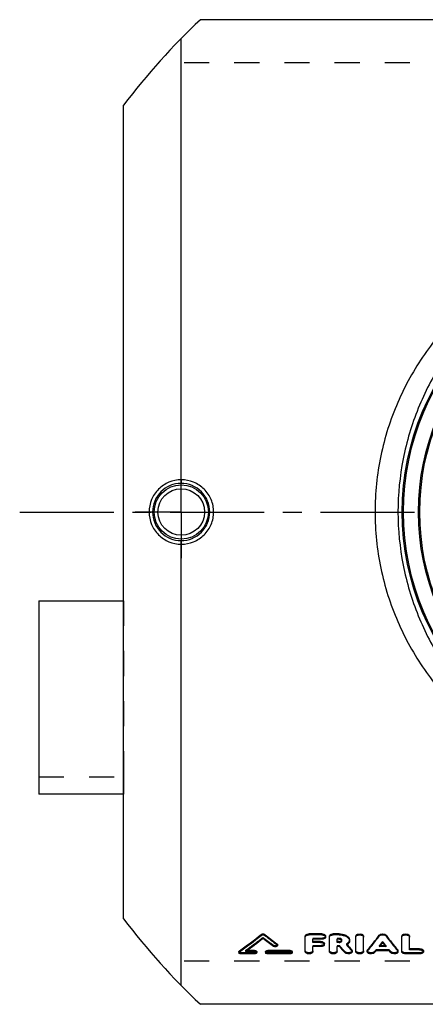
# Model space of a CAD drawing. Header units: millimetres. Extents: x 0 to 1000, y 0 to 1000.
# Tile 1 of 2: x 344 to 450, y 372 to 628. Entities that reach past the tile are written whole.
import ezdxf

# ---------------------------------------------------------------- set-up
doc = ezdxf.new("R2010")
doc.units = ezdxf.units.MM
doc.header["$LTSCALE"] = 65.185185
doc.linetypes.add('CENTER', pattern=[0.6, 0.375, -0.075, 0.075, -0.075])
doc.linetypes.add('HIDDEN', pattern=[0.2, 0.1, -0.1])
for name, color, linetype in [('ACHSEN_S', 7, 'CONTINUOUS'), ('FASEN', 7, 'CONTINUOUS'), ('KOERPER', 7, 'CONTINUOUS'), ('KONST.EL_MIT_GEO', 7, 'CONTINUOUS'), ('KONSTR_EL', 7, 'CONTINUOUS')]:
    doc.layers.add(name, color=color, linetype=linetype)

msp = doc.modelspace()

# ---------------------------------------------------------------- linework, layer by layer
at = {"layer": 'ACHSEN_S', "color": 2, "linetype": 'CENTER'}
msp.add_line((344.5, 500), (655.5, 500), dxfattribs=at)
at = {"layer": 'FASEN', "color": 7, "linetype": 'Continuous'}
msp.add_circle((511, 500), 62.5, dxfattribs=at)
at = {"layer": 'KOERPER', "color": 2, "linetype": 'CENTER'}
for q in [(386.5, 512), (374.5, 500), (386.5, 488), (398.5, 500)]:
    msp.add_line((386.5, 500), q, dxfattribs=at)
at = {"layer": 'KOERPER', "color": 8, "linetype": 'HIDDEN'}
for p, q in [((349.5, 431.18), (371.5, 431.18)), ((371.5, 431.18), (371.5, 426.76))]:
    msp.add_line(p, q, dxfattribs=at)
at = {"layer": 'KOERPER', "color": 7, "linetype": 'Continuous'}
msp.add_line((371.5, 426.76), (349.5, 426.76), dxfattribs=at)
at = {"layer": 'KONST.EL_MIT_GEO', "color": 7, "linetype": 'Continuous'}
for p, q in [((386.5, 508.37), (386.5, 622.98)), ((386.5, 377.02), (386.5, 491.63)), ((349.5, 476.96), (349.5, 426.76)), ((349.5, 476.96), (371.5, 476.96)), ((407.27, 390.28), (407.27, 390.03)), ((408.25, 390.28), (408.25, 390.03)), ((418.75, 385.79), (418.75, 389.84)), ((423.04, 390.42), (419.74, 390.42)), ((419.74, 390.42), (419.74, 390.18)), ((423.04, 390.18), (419.74, 390.18)), ((423.04, 389.03), (420.73, 389.03)), ((420.73, 388.23), (420.73, 389.03)), ((423.04, 390.42), (423.04, 390.18)), ((424.03, 389.6), (424.03, 389.84)), ((425.02, 385.79), (425.02, 389.84)), ((427.55, 390.42), (426.01, 390.42)), ((426.01, 390.42), (426.01, 390.18)), ((427.55, 390.18), (426.01, 390.18)), ((427.55, 389.03), (427, 389.03)), ((427, 388.23), (427, 389.03)), ((427.55, 390.42), (427.55, 390.18)), ((430.23, 388.63), (430.23, 388.87)), ((431.89, 385.79), (431.89, 389.84)), ((433.87, 385.79), (433.87, 389.84)), ((437.95, 390.08), (437.95, 389.83)), ((439.76, 390.08), (439.76, 389.83)), ((443.83, 385.79), (443.83, 389.84)), ((445.82, 386.32), (445.82, 389.84)), ((405.54, 386.13), (403.57, 386.13)), ((405.54, 386.13), (405.54, 385.88)), ((414.79, 386.13), (409.01, 386.13)), ((409.01, 386.13), (409.01, 385.88)), ((411.39, 387.86), (411.39, 387.61)), ((411.5, 387.41), (411.5, 387.66)), ((414.79, 386.13), (414.79, 385.88)), ((422.71, 388.48), (420.73, 388.48)), ((422.71, 388.23), (420.73, 388.23)), ((422.71, 387.12), (420.73, 387.12)), ((420.73, 385.79), (420.73, 387.12)), ((422.71, 388.48), (422.71, 388.23)), ((423.7, 387.67), (423.7, 387.92)), ((427.55, 388.48), (427, 388.48)), ((427.55, 388.23), (427, 388.23)), ((427.68, 387.12), (427, 387.12)), ((427, 385.79), (427, 387.12)), ((427.55, 388.48), (427.55, 388.23)), ((429.63, 387.65), (429.62, 387.66)), ((430.81, 386.27), (430.81, 386.01)), ((434.95, 386.26), (434.95, 386)), ((439.7, 387.12), (438.01, 387.12)), ((439.5, 387.37), (438.21, 387.37)), ((442.76, 386.26), (442.76, 386)), ((448.46, 386.58), (445.82, 386.58)), ((448.46, 386.32), (445.82, 386.32)), ((448.46, 386.58), (448.46, 386.32)), ((401.5, 385.82), (401.5, 385.57)), ((401.61, 386), (401.61, 385.75)), ((405.54, 385.26), (402.08, 385.26)), ((403.23, 385.88), (403.35, 385.96)), ((405.54, 385.88), (403.23, 385.88)), ((406.12, 385.57), (406.12, 385.82)), ((408.43, 385.82), (408.43, 385.57)), ((414.79, 385.88), (409.01, 385.88)), ((414.79, 385.26), (409.01, 385.26)), ((415.37, 385.57), (415.37, 385.82)), ((430.9, 385.79), (430.9, 386.04)), ((434.86, 386.04), (434.86, 385.79)), ((440.57, 386.04), (437.14, 386.04)), ((442.84, 385.79), (442.84, 386.04)), ((448.46, 385.26), (444.83, 385.26)), ((449.45, 385.79), (449.45, 386.04))]:
    msp.add_line(p, q, dxfattribs=at)
at = {"layer": 'KONST.EL_MIT_GEO', "color": 8, "linetype": 'HIDDEN'}
for p, q in [((371.5, 476.96), (371.5, 431.18)), ((407.76, 389.53), (407.76, 389.29)), ((423.04, 389.27), (420.73, 389.27)), ((420.73, 389.27), (420.73, 389.03)), ((423.04, 389.27), (423.04, 389.03)), ((427.55, 389.27), (427, 389.27)), ((427, 389.27), (427, 389.03)), ((427.55, 389.27), (427.55, 389.03)), ((428.25, 388.63), (428.25, 388.87)), ((403.57, 386.13), (403.23, 386.13)), ((403.23, 386.13), (403.23, 385.88)), ((410.46, 387.47), (410.46, 387.22)), ((422.71, 387.37), (420.73, 387.37)), ((420.73, 387.37), (420.73, 387.12)), ((422.71, 387.37), (422.71, 387.12)), ((427.68, 387.37), (427, 387.37)), ((427, 387.37), (427, 387.12)), ((427.68, 387.37), (427.68, 387.12)), ((429.48, 387.83), (429.48, 387.58)), ((429.6, 387.68), (429.48, 387.83)), ((429.62, 387.66), (429.6, 387.68)), ((440.57, 386.29), (437.14, 386.29)), ((437.14, 386.29), (437.14, 386.04)), ((438.21, 387.37), (438.01, 387.37)), ((438.01, 387.37), (438.01, 387.12)), ((438.85, 388.44), (438.85, 388.19)), ((439.7, 387.37), (439.5, 387.37)), ((439.7, 387.37), (439.7, 387.12)), ((440.57, 386.29), (440.57, 386.04)), ((405.54, 385.51), (402.08, 385.51)), ((402.08, 385.51), (402.08, 385.26)), ((405.54, 385.51), (405.54, 385.26)), ((414.79, 385.51), (409.01, 385.51)), ((409.01, 385.51), (409.01, 385.26)), ((414.79, 385.51), (414.79, 385.26)), ((429.01, 385.82), (429.01, 385.56)), ((436.76, 385.83), (436.76, 385.57)), ((440.95, 385.83), (440.95, 385.57)), ((448.46, 385.51), (444.83, 385.51)), ((444.83, 385.51), (444.83, 385.26)), ((448.46, 385.51), (448.46, 385.26))]:
    msp.add_line(p, q, dxfattribs=at)
at = {"layer": 'KONST.EL_MIT_GEO', "color": 7, "linetype": 'Continuous'}
for centre, radius in [((511, 500), 67.05), ((511, 500), 66.72), ((511, 500), 62.83), ((386.5, 500), 7.05), ((386.5, 500), 6.05)]:
    msp.add_circle(centre, radius, dxfattribs=at)
at = {"layer": 'KONST.EL_MIT_GEO', "color": 8, "linetype": 'HIDDEN'}
msp.add_circle((511, 500), 62.5, dxfattribs=at)
at = {"layer": 'KONST.EL_MIT_GEO', "color": 7, "linetype": 'Continuous'}
for centre, radius, start, end in [((386.47, 500.01), 7.43, 90.0548, 180.057), ((386.49, 500.01), 7.43, 359.9432, 90.2409), ((386.47, 499.99), 7.43, 179.943, 269.9452), ((386.49, 499.99), 7.43, 269.7591, 0.0568), ((301.74, 524.09), 170.42, 305.8778, 308.2606), ((301.57, 523.76), 170.45, 305.9383, 308.3225), ((303.36, 523.28), 169.86, 306.0612, 307.9243), ((513.77, 525.4), 172.53, 232.0857, 233.2159), ((516.15, 527.19), 174.33, 231.7574, 233.0619), ((516.33, 526.87), 174.37, 231.6955, 233.0007), ((335.05, 467.82), 128.97, 320.7679, 322.9257), ((334.77, 467.62), 129.21, 320.8302, 322.9869), ((542.66, 467.82), 128.97, 217.0743, 219.2321), ((542.93, 467.62), 129.21, 217.0131, 219.1698), ((522.88, 467.42), 124.55, 220.1461, 221.0893), ((428.02, 388.63), 0.23, 0.0465, 8.2976), ((428.33, 389.56), 2.29, 299.9851, 303.1341), ((526.62, 468.75), 126.6, 219.8832, 220.8111), ((428.44, 389.4), 2.1, 303.1312, 306.448), ((526.13, 468.76), 126.07, 220.0482, 220.8745), ((338.09, 466.66), 127.72, 321.4777, 321.6129), ((336.13, 468.21), 130.21, 321.614, 322.0809), ((541.57, 468.21), 130.21, 217.9191, 218.386), ((539.62, 466.66), 127.72, 218.3871, 218.5223), ((343.32, 462.45), 120.99, 320.5555, 320.8389), ((534.38, 462.45), 120.99, 219.1611, 219.4445)]:
    msp.add_arc(centre, radius, start, end, dxfattribs=at)
at = {"layer": 'KONST.EL_MIT_GEO', "color": 8, "linetype": 'HIDDEN'}
for centre, radius, start, end in [((303.63, 523.46), 169.64, 305.9492, 307.8635), ((513.6, 525.73), 172.49, 232.1473, 233.2769), ((428.02, 388.87), 0.23, 351.3459, 359.9901), ((522.64, 467.65), 124.35, 220.2088, 221.1523), ((343.57, 462.66), 120.78, 320.4931, 320.7766), ((337.17, 467.82), 129, 321.4166, 322.0209), ((540.53, 467.82), 129, 217.9791, 218.5834), ((534.13, 462.66), 120.78, 219.2234, 219.5069)]:
    msp.add_arc(centre, radius, start, end, dxfattribs=at)
at = {"layer": 'KONST.EL_MIT_GEO', "color": 7, "linetype": 'Continuous'}
for points, knots in [([(585.13, 500), (585.13, 502.45), (584.88, 507.35), (583.75, 514.61), (581.89, 521.67), (578.51, 530.69), (572.68, 541.17), (564.96, 550.26), (557.88, 556.52), (550.2, 562.09), (539.57, 567.69), (525.63, 571.89), (511, 573.33), (496.37, 571.89), (482.43, 567.69), (471.8, 562.09), (464.12, 556.52), (457.04, 550.26), (449.32, 541.17), (443.49, 530.69), (440.11, 521.67), (438.25, 514.61), (437.12, 507.35), (436.87, 502.45), (436.87, 500)], [0, 0, 0, 0, 0.031906, 0.063721, 0.095369, 0.126801, 0.188904, 0.250332, 0.280995, 0.311715, 0.373572, 0.436392, 0.5, 0.563608, 0.626428, 0.688285, 0.719005, 0.749668, 0.811096, 0.873199, 0.904631, 0.936279, 0.968094, 1, 1, 1, 1]), ([(579.16, 500), (579.16, 504.62), (578.48, 511.56), (576.28, 520.5), (573.27, 529.06), (568.06, 539.05), (561.11, 547.82), (554.67, 553.91), (547.66, 559.36), (537.83, 564.91), (524.8, 569.14), (511, 570.6), (497.2, 569.14), (484.17, 564.91), (474.34, 559.36), (467.33, 553.91), (460.89, 547.82), (453.94, 539.05), (448.73, 529.06), (445.72, 520.5), (443.52, 511.56), (442.84, 504.62), (442.84, 500)], [0, 0, 0, 0, 0.063939, 0.0957, 0.127206, 0.189327, 0.250589, 0.281121, 0.311701, 0.373333, 0.436151, 0.5, 0.563849, 0.626667, 0.688299, 0.718879, 0.749411, 0.810673, 0.872794, 0.9043, 0.936061, 1, 1, 1, 1]), ([(386.5, 508.37), (385.41, 508.37), (383.22, 507.92), (380.44, 506.07), (378.57, 503.29), (378.13, 501.09), (378.13, 500)], [0, 0, 0, 0, 0.249596, 0.499602, 0.749784, 1, 1, 1, 1]), ([(386.5, 508.37), (386.5, 508.26), (386.5, 508.09), (386.49, 507.87), (386.49, 507.73), (386.48, 507.62), (386.48, 507.53), (386.47, 507.47), (386.47, 507.44), (386.46, 507.44)], [0, 0, 0, 0, 0.374434, 0.542789, 0.691081, 0.81439, 0.908717, 0.971107, 1, 1, 1, 1]), ([(394.92, 500), (394.92, 501.09), (394.48, 503.3), (392.6, 506.08), (389.8, 507.94), (387.59, 508.37), (386.5, 508.37)], [0, 0, 0, 0, 0.250011, 0.499964, 0.749938, 1, 1, 1, 1]), ([(378.13, 500), (378.13, 498.91), (378.57, 496.71), (380.44, 493.93), (383.22, 492.08), (385.41, 491.63), (386.5, 491.63)], [0, 0, 0, 0, 0.250215, 0.500398, 0.750403, 1, 1, 1, 1]), ([(386.5, 491.63), (387.59, 491.63), (389.8, 492.06), (392.6, 493.92), (394.48, 496.7), (394.92, 498.91), (394.92, 500)], [0, 0, 0, 0, 0.250062, 0.500036, 0.749989, 1, 1, 1, 1]), ([(436.87, 500), (436.87, 497.55), (437.12, 492.65), (438.25, 485.39), (440.11, 478.33), (443.49, 469.31), (449.32, 458.83), (457.04, 449.74), (464.12, 443.48), (471.8, 437.91), (482.43, 432.31), (496.37, 428.11), (511, 426.67), (525.63, 428.11), (539.57, 432.31), (550.2, 437.91), (557.88, 443.48), (564.96, 449.74), (572.68, 458.83), (578.51, 469.31), (581.89, 478.33), (583.75, 485.39), (584.88, 492.65), (585.13, 497.55), (585.13, 500)], [0, 0, 0, 0, 0.031906, 0.063721, 0.095369, 0.126801, 0.188904, 0.250332, 0.280995, 0.311715, 0.373572, 0.436392, 0.5, 0.563608, 0.626428, 0.688285, 0.719005, 0.749668, 0.811096, 0.873199, 0.904631, 0.936279, 0.968094, 1, 1, 1, 1]), ([(442.84, 500), (442.84, 495.38), (443.52, 488.44), (445.72, 479.5), (448.73, 470.94), (453.94, 460.95), (460.89, 452.18), (467.33, 446.09), (474.34, 440.64), (484.17, 435.09), (497.2, 430.86), (511, 429.4), (524.8, 430.86), (537.83, 435.09), (547.66, 440.64), (554.67, 446.09), (561.11, 452.18), (568.06, 460.95), (573.27, 470.94), (576.28, 479.5), (578.48, 488.44), (579.16, 495.38), (579.16, 500)], [0, 0, 0, 0, 0.063939, 0.0957, 0.127206, 0.189327, 0.250589, 0.281121, 0.311701, 0.373333, 0.436151, 0.5, 0.563849, 0.626667, 0.688299, 0.718879, 0.749411, 0.810673, 0.872794, 0.9043, 0.936061, 1, 1, 1, 1]), ([(386.5, 491.63), (386.5, 491.74), (386.5, 491.91), (386.49, 492.13), (386.49, 492.27), (386.48, 492.38), (386.48, 492.47), (386.47, 492.53), (386.47, 492.56), (386.46, 492.56)], [0, 0, 0, 0, 0.374434, 0.54279, 0.691082, 0.81439, 0.908718, 0.971107, 1, 1, 1, 1]), ([(407.27, 390.28), (407.33, 390.33), (407.49, 390.4), (407.76, 390.43), (408.02, 390.4), (408.18, 390.33), (408.25, 390.28)], [0, 0, 0, 0, 0.231698, 0.499542, 0.765429, 1, 1, 1, 1]), ([(407.27, 390.03), (407.33, 390.08), (407.49, 390.15), (407.76, 390.19), (408.02, 390.15), (408.18, 390.08), (408.25, 390.03)], [0, 0, 0, 0, 0.232208, 0.500012, 0.767813, 1, 1, 1, 1]), ([(418.75, 389.84), (418.75, 389.92), (418.81, 390.09), (419.05, 390.28), (419.37, 390.39), (419.61, 390.42), (419.74, 390.42)], [0, 0, 0, 0, 0.187354, 0.416565, 0.692708, 1, 1, 1, 1]), ([(418.75, 389.6), (418.75, 389.68), (418.81, 389.85), (419.05, 390.03), (419.36, 390.15), (419.61, 390.18), (419.74, 390.18)], [0, 0, 0, 0, 0.186827, 0.415607, 0.692873, 1, 1, 1, 1]), ([(423.04, 390.42), (423.17, 390.42), (423.41, 390.39), (423.73, 390.27), (423.96, 390.09), (424.03, 389.92), (424.03, 389.84)], [0, 0, 0, 0, 0.310686, 0.583628, 0.814821, 1, 1, 1, 1]), ([(423.04, 390.18), (423.17, 390.18), (423.41, 390.15), (423.73, 390.03), (423.96, 389.85), (424.03, 389.68), (424.03, 389.6)], [0, 0, 0, 0, 0.307095, 0.584343, 0.813134, 1, 1, 1, 1]), ([(424.03, 389.6), (424.03, 389.52), (423.96, 389.35), (423.73, 389.17), (423.41, 389.05), (423.17, 389.03), (423.04, 389.03)], [0, 0, 0, 0, 0.186611, 0.4148, 0.69216, 1, 1, 1, 1]), ([(425.02, 389.84), (425.02, 389.92), (425.09, 390.09), (425.32, 390.28), (425.64, 390.39), (425.88, 390.42), (426.01, 390.42)], [0, 0, 0, 0, 0.187354, 0.416565, 0.692708, 1, 1, 1, 1]), ([(425.02, 389.6), (425.02, 389.68), (425.09, 389.85), (425.32, 390.03), (425.64, 390.15), (425.88, 390.18), (426.01, 390.18)], [0, 0, 0, 0, 0.186827, 0.415607, 0.692873, 1, 1, 1, 1]), ([(427.55, 390.42), (427.89, 390.42), (428.55, 390.35), (429.31, 390.07), (429.78, 389.75), (430.03, 389.48), (430.19, 389.19), (430.23, 388.97), (430.23, 388.87)], [0, 0, 0, 0, 0.307098, 0.583047, 0.705124, 0.812726, 0.909365, 1, 1, 1, 1]), ([(427.55, 390.18), (427.89, 390.18), (428.55, 390.1), (429.31, 389.83), (429.78, 389.5), (430.03, 389.23), (430.19, 388.94), (430.23, 388.73), (430.23, 388.63)], [0, 0, 0, 0, 0.307037, 0.584166, 0.70524, 0.813332, 0.910146, 1, 1, 1, 1]), ([(428.05, 388.91), (428.01, 388.93), (427.86, 389), (427.68, 389.03), (427.55, 389.03)], [0, 0, 0, 0, 0.228567, 1, 1, 1, 1]), ([(428.25, 388.66), (428.24, 388.68), (428.21, 388.79), (428.12, 388.87), (428.05, 388.91)], [0, 0, 0, 0, 0.219629, 1, 1, 1, 1]), ([(428.05, 388.59), (428.07, 388.6), (428.13, 388.64), (428.19, 388.7), (428.22, 388.75)], [0, 0, 0, 0, 0.272735, 1, 1, 1, 1]), ([(431.89, 389.84), (431.89, 389.92), (431.96, 390.09), (432.19, 390.28), (432.51, 390.39), (432.88, 390.43), (433.25, 390.39), (433.57, 390.28), (433.8, 390.09), (433.87, 389.92), (433.87, 389.84)], [0, 0, 0, 0, 0.094816, 0.207654, 0.347736, 0.499724, 0.653253, 0.792172, 0.905518, 1, 1, 1, 1]), ([(431.89, 389.6), (431.89, 389.68), (431.96, 389.85), (432.19, 390.03), (432.51, 390.15), (432.88, 390.19), (433.25, 390.15), (433.57, 390.03), (433.8, 389.85), (433.87, 389.68), (433.87, 389.6)], [0, 0, 0, 0, 0.093411, 0.207786, 0.346431, 0.499988, 0.653562, 0.792217, 0.906586, 1, 1, 1, 1]), ([(437.95, 390.08), (438.04, 390.19), (438.34, 390.37), (438.85, 390.45), (439.37, 390.37), (439.67, 390.19), (439.76, 390.08)], [0, 0, 0, 0, 0.224679, 0.50077, 0.775246, 1, 1, 1, 1]), ([(437.95, 389.83), (438.04, 389.95), (438.34, 390.13), (438.85, 390.2), (439.37, 390.13), (439.67, 389.95), (439.76, 389.83)], [0, 0, 0, 0, 0.223094, 0.499988, 0.776896, 1, 1, 1, 1]), ([(443.83, 389.84), (443.83, 389.92), (443.9, 390.09), (444.14, 390.28), (444.46, 390.39), (444.83, 390.43), (445.2, 390.39), (445.51, 390.28), (445.75, 390.09), (445.82, 389.92), (445.82, 389.84)], [0, 0, 0, 0, 0.094816, 0.207654, 0.347736, 0.499724, 0.653253, 0.792172, 0.905518, 1, 1, 1, 1]), ([(443.83, 389.6), (443.83, 389.68), (443.9, 389.85), (444.13, 390.03), (444.45, 390.15), (444.83, 390.19), (445.2, 390.15), (445.52, 390.03), (445.75, 389.85), (445.82, 389.68), (445.82, 389.6)], [0, 0, 0, 0, 0.093411, 0.207786, 0.346431, 0.499988, 0.653562, 0.792217, 0.906586, 1, 1, 1, 1]), ([(405.54, 386.13), (405.62, 386.13), (405.83, 386.11), (406.12, 385.97), (406.12, 385.82)], [0, 0, 0, 0, 0.32937, 1, 1, 1, 1]), ([(408.43, 385.82), (408.43, 385.86), (408.47, 385.94), (408.57, 386.03), (408.75, 386.11), (408.9, 386.13), (409.01, 386.13)], [0, 0, 0, 0, 0.177573, 0.345023, 0.537536, 1, 1, 1, 1]), ([(411.5, 387.41), (411.5, 387.38), (411.48, 387.31), (411.37, 387.2), (411.18, 387.11), (410.93, 387.08), (410.68, 387.11), (410.52, 387.18), (410.46, 387.22)], [0, 0, 0, 0, 0.085242, 0.185415, 0.37292, 0.591973, 0.811418, 1, 1, 1, 1]), ([(411.39, 387.86), (411.41, 387.84), (411.47, 387.79), (411.5, 387.72), (411.5, 387.66)], [0, 0, 0, 0, 0.295567, 1, 1, 1, 1]), ([(411.39, 387.61), (411.42, 387.58), (411.48, 387.53), (411.5, 387.45), (411.5, 387.41)], [0, 0, 0, 0, 0.541837, 1, 1, 1, 1]), ([(414.79, 386.13), (414.86, 386.13), (415.08, 386.11), (415.37, 385.97), (415.37, 385.82)], [0, 0, 0, 0, 0.32937, 1, 1, 1, 1]), ([(422.71, 388.48), (422.84, 388.48), (423.08, 388.45), (423.4, 388.34), (423.63, 388.16), (423.7, 387.99), (423.7, 387.92)], [0, 0, 0, 0, 0.314086, 0.588757, 0.81889, 1, 1, 1, 1]), ([(422.71, 388.23), (422.83, 388.23), (423.08, 388.2), (423.4, 388.09), (423.63, 387.91), (423.7, 387.75), (423.7, 387.67)], [0, 0, 0, 0, 0.310262, 0.589282, 0.81712, 1, 1, 1, 1]), ([(423.7, 387.67), (423.7, 387.6), (423.63, 387.43), (423.4, 387.26), (423.08, 387.15), (422.83, 387.12), (422.71, 387.12)], [0, 0, 0, 0, 0.182601, 0.409825, 0.688967, 1, 1, 1, 1]), ([(427.55, 388.23), (427.64, 388.23), (427.81, 388.25), (428.04, 388.33), (428.2, 388.45), (428.25, 388.57), (428.25, 388.63)], [0, 0, 0, 0, 0.309304, 0.587544, 0.815351, 1, 1, 1, 1]), ([(427.55, 388.48), (427.6, 388.48), (427.77, 388.49), (427.94, 388.53), (428.05, 388.59)], [0, 0, 0, 0, 0.272712, 1, 1, 1, 1]), ([(430.23, 388.63), (430.23, 388.46), (430.11, 388.09), (429.85, 387.83), (429.69, 387.71)], [0, 0, 0, 0, 0.460418, 1, 1, 1, 1]), ([(430.81, 386.27), (430.82, 386.25), (430.87, 386.18), (430.9, 386.1), (430.9, 386.04)], [0, 0, 0, 0, 0.275698, 1, 1, 1, 1]), ([(434.86, 386.04), (434.86, 386.06), (434.87, 386.14), (434.91, 386.21), (434.95, 386.26)], [0, 0, 0, 0, 0.238217, 1, 1, 1, 1]), ([(442.76, 386.26), (442.77, 386.24), (442.82, 386.18), (442.84, 386.1), (442.84, 386.04)], [0, 0, 0, 0, 0.273783, 1, 1, 1, 1]), ([(448.46, 386.58), (448.59, 386.58), (448.8, 386.55), (449.08, 386.47), (449.28, 386.35), (449.41, 386.21), (449.45, 386.09), (449.45, 386.04)], [0, 0, 0, 0, 0.316739, 0.527997, 0.714282, 0.87066, 1, 1, 1, 1]), ([(448.46, 386.32), (448.58, 386.32), (448.8, 386.3), (449.08, 386.21), (449.28, 386.1), (449.41, 385.96), (449.45, 385.84), (449.45, 385.79)], [0, 0, 0, 0, 0.312788, 0.527686, 0.714032, 0.868538, 1, 1, 1, 1]), ([(401.5, 385.82), (401.5, 385.84), (401.51, 385.91), (401.57, 385.97), (401.61, 386)], [0, 0, 0, 0, 0.217552, 1, 1, 1, 1]), ([(401.5, 385.57), (401.5, 385.58), (401.51, 385.66), (401.57, 385.72), (401.61, 385.75)], [0, 0, 0, 0, 0.223716, 1, 1, 1, 1]), ([(402.08, 385.26), (402, 385.26), (401.79, 385.27), (401.5, 385.42), (401.5, 385.57)], [0, 0, 0, 0, 0.328081, 1, 1, 1, 1]), ([(405.54, 385.88), (405.62, 385.88), (405.83, 385.86), (406.12, 385.72), (406.12, 385.57)], [0, 0, 0, 0, 0.327461, 1, 1, 1, 1]), ([(406.12, 385.57), (406.12, 385.53), (406.09, 385.44), (405.99, 385.36), (405.81, 385.28), (405.65, 385.26), (405.54, 385.26)], [0, 0, 0, 0, 0.177988, 0.342752, 0.53994, 1, 1, 1, 1]), ([(408.43, 385.57), (408.43, 385.61), (408.47, 385.69), (408.57, 385.77), (408.75, 385.85), (408.9, 385.88), (409.01, 385.88)], [0, 0, 0, 0, 0.17814, 0.343172, 0.540451, 1, 1, 1, 1]), ([(409.01, 385.26), (408.94, 385.26), (408.73, 385.27), (408.43, 385.41), (408.43, 385.57)], [0, 0, 0, 0, 0.327967, 1, 1, 1, 1]), ([(414.79, 385.88), (414.86, 385.88), (415.08, 385.86), (415.37, 385.72), (415.37, 385.57)], [0, 0, 0, 0, 0.327461, 1, 1, 1, 1]), ([(415.37, 385.57), (415.37, 385.53), (415.33, 385.44), (415.23, 385.36), (415.06, 385.28), (414.9, 385.26), (414.79, 385.26)], [0, 0, 0, 0, 0.177988, 0.342752, 0.53994, 1, 1, 1, 1]), ([(420.73, 385.79), (420.73, 385.72), (420.66, 385.55), (420.42, 385.39), (420.11, 385.28), (419.74, 385.25), (419.37, 385.28), (419.05, 385.39), (418.82, 385.55), (418.75, 385.72), (418.75, 385.79)], [0, 0, 0, 0, 0.089193, 0.202321, 0.342832, 0.499988, 0.657162, 0.797682, 0.910804, 1, 1, 1, 1]), ([(427, 385.79), (427, 385.72), (426.93, 385.55), (426.7, 385.39), (426.38, 385.28), (426.01, 385.25), (425.64, 385.28), (425.32, 385.39), (425.09, 385.55), (425.02, 385.72), (425.02, 385.79)], [0, 0, 0, 0, 0.089193, 0.202321, 0.342832, 0.499988, 0.657162, 0.797682, 0.910804, 1, 1, 1, 1]), ([(430.9, 385.79), (430.9, 385.73), (430.85, 385.59), (430.67, 385.44), (430.42, 385.32), (430.01, 385.24), (429.58, 385.26), (429.21, 385.4), (429.06, 385.5), (429.01, 385.56)], [0, 0, 0, 0, 0.084623, 0.18747, 0.313787, 0.45851, 0.758021, 0.890395, 1, 1, 1, 1]), ([(430.81, 386.01), (430.82, 386), (430.87, 385.93), (430.9, 385.85), (430.9, 385.79)], [0, 0, 0, 0, 0.273221, 1, 1, 1, 1]), ([(433.87, 385.79), (433.87, 385.72), (433.8, 385.55), (433.57, 385.39), (433.25, 385.28), (432.88, 385.25), (432.51, 385.28), (432.19, 385.39), (431.96, 385.55), (431.89, 385.72), (431.89, 385.79)], [0, 0, 0, 0, 0.089193, 0.202321, 0.342832, 0.499988, 0.657162, 0.797682, 0.910804, 1, 1, 1, 1]), ([(434.86, 385.79), (434.86, 385.81), (434.87, 385.88), (434.91, 385.96), (434.95, 386)], [0, 0, 0, 0, 0.237132, 1, 1, 1, 1]), ([(436.76, 385.57), (436.71, 385.51), (436.56, 385.41), (436.19, 385.27), (435.76, 385.24), (435.35, 385.32), (435.09, 385.43), (434.91, 385.59), (434.86, 385.73), (434.86, 385.79)], [0, 0, 0, 0, 0.108364, 0.239924, 0.539571, 0.684903, 0.811903, 0.915201, 1, 1, 1, 1]), ([(442.84, 385.79), (442.84, 385.72), (442.79, 385.59), (442.61, 385.43), (442.36, 385.32), (441.95, 385.24), (441.51, 385.27), (441.14, 385.41), (441, 385.51), (440.95, 385.57)], [0, 0, 0, 0, 0.084811, 0.188114, 0.315105, 0.460472, 0.760094, 0.89164, 1, 1, 1, 1]), ([(442.76, 386), (442.77, 385.99), (442.82, 385.92), (442.84, 385.84), (442.84, 385.79)], [0, 0, 0, 0, 0.271334, 1, 1, 1, 1]), ([(444.83, 385.26), (444.7, 385.26), (444.48, 385.28), (444.2, 385.37), (444.01, 385.48), (443.87, 385.62), (443.83, 385.73), (443.83, 385.79)], [0, 0, 0, 0, 0.313544, 0.528613, 0.714663, 0.868627, 1, 1, 1, 1]), ([(449.45, 385.79), (449.45, 385.75), (449.43, 385.68), (449.32, 385.49), (448.97, 385.3), (448.64, 385.26), (448.46, 385.26)], [0, 0, 0, 0, 0.0869, 0.181108, 0.539808, 1, 1, 1, 1])]:
    msp.add_open_spline(points, degree=3, knots=knots, dxfattribs=at)
at = {"layer": 'KONST.EL_MIT_GEO', "color": 8, "linetype": 'HIDDEN'}
for points, knots in [([(424.03, 389.84), (424.03, 389.77), (423.96, 389.59), (423.73, 389.42), (423.41, 389.3), (423.17, 389.27), (423.04, 389.27)], [0, 0, 0, 0, 0.186777, 0.415603, 0.689858, 1, 1, 1, 1]), ([(428.25, 388.87), (428.25, 388.93), (428.2, 389.05), (428.04, 389.17), (427.81, 389.25), (427.64, 389.27), (427.55, 389.27)], [0, 0, 0, 0, 0.183232, 0.414463, 0.688488, 1, 1, 1, 1]), ([(430.23, 388.87), (430.23, 388.77), (430.2, 388.57), (430.04, 388.29), (429.8, 388.03), (429.59, 387.89), (429.48, 387.83)], [0, 0, 0, 0, 0.217492, 0.449752, 0.71067, 1, 1, 1, 1]), ([(411.5, 387.66), (411.5, 387.63), (411.48, 387.55), (411.37, 387.45), (411.18, 387.36), (410.93, 387.33), (410.68, 387.36), (410.52, 387.43), (410.46, 387.47)], [0, 0, 0, 0, 0.085268, 0.186737, 0.37134, 0.592935, 0.808552, 1, 1, 1, 1]), ([(423.7, 387.92), (423.7, 387.85), (423.63, 387.68), (423.4, 387.51), (423.08, 387.4), (422.84, 387.37), (422.71, 387.37)], [0, 0, 0, 0, 0.182653, 0.410423, 0.686423, 1, 1, 1, 1]), ([(402.08, 385.51), (402, 385.51), (401.79, 385.53), (401.5, 385.67), (401.5, 385.82)], [0, 0, 0, 0, 0.330155, 1, 1, 1, 1]), ([(406.12, 385.82), (406.12, 385.78), (406.09, 385.7), (405.99, 385.62), (405.81, 385.53), (405.65, 385.51), (405.54, 385.51)], [0, 0, 0, 0, 0.177422, 0.344602, 0.537024, 1, 1, 1, 1]), ([(409.01, 385.51), (408.94, 385.51), (408.73, 385.53), (408.43, 385.67), (408.43, 385.82)], [0, 0, 0, 0, 0.329877, 1, 1, 1, 1]), ([(415.37, 385.82), (415.37, 385.78), (415.33, 385.7), (415.23, 385.62), (415.06, 385.53), (414.9, 385.51), (414.79, 385.51)], [0, 0, 0, 0, 0.177422, 0.344602, 0.537024, 1, 1, 1, 1]), ([(420.73, 386.04), (420.73, 385.97), (420.65, 385.81), (420.42, 385.64), (420.1, 385.54), (419.74, 385.5), (419.37, 385.54), (419.05, 385.64), (418.82, 385.81), (418.75, 385.97), (418.75, 386.04)], [0, 0, 0, 0, 0.090457, 0.202045, 0.344046, 0.499718, 0.656969, 0.797796, 0.909885, 1, 1, 1, 1]), ([(427, 386.04), (427, 385.97), (426.93, 385.81), (426.69, 385.64), (426.38, 385.54), (426.01, 385.5), (425.64, 385.54), (425.32, 385.64), (425.09, 385.81), (425.02, 385.97), (425.02, 386.04)], [0, 0, 0, 0, 0.090457, 0.202045, 0.344046, 0.499718, 0.656969, 0.797796, 0.909885, 1, 1, 1, 1]), ([(430.9, 386.04), (430.9, 385.98), (430.85, 385.84), (430.67, 385.69), (430.42, 385.58), (430.02, 385.49), (429.59, 385.52), (429.21, 385.65), (429.06, 385.76), (429.01, 385.82)], [0, 0, 0, 0, 0.083162, 0.186857, 0.313389, 0.456386, 0.756767, 0.889037, 1, 1, 1, 1]), ([(433.87, 386.04), (433.87, 385.97), (433.8, 385.81), (433.57, 385.64), (433.25, 385.54), (432.88, 385.5), (432.51, 385.54), (432.2, 385.64), (431.96, 385.81), (431.89, 385.97), (431.89, 386.04)], [0, 0, 0, 0, 0.090457, 0.202045, 0.344046, 0.499718, 0.656969, 0.797796, 0.909885, 1, 1, 1, 1]), ([(436.76, 385.83), (436.71, 385.77), (436.56, 385.66), (436.19, 385.52), (435.76, 385.49), (435.34, 385.58), (435.09, 385.69), (434.91, 385.84), (434.86, 385.98), (434.86, 386.04)], [0, 0, 0, 0, 0.110248, 0.24053, 0.541947, 0.684891, 0.813142, 0.916116, 1, 1, 1, 1]), ([(442.84, 386.04), (442.84, 385.98), (442.79, 385.84), (442.61, 385.69), (442.36, 385.58), (441.95, 385.49), (441.52, 385.52), (441.14, 385.66), (441, 385.77), (440.95, 385.83)], [0, 0, 0, 0, 0.083398, 0.187411, 0.314823, 0.458334, 0.758895, 0.89029, 1, 1, 1, 1]), ([(444.83, 385.51), (444.7, 385.51), (444.48, 385.53), (444.2, 385.62), (444.01, 385.73), (443.87, 385.87), (443.83, 385.99), (443.83, 386.04)], [0, 0, 0, 0, 0.313936, 0.528564, 0.71498, 0.868186, 1, 1, 1, 1]), ([(449.45, 386.04), (449.45, 386.01), (449.43, 385.93), (449.32, 385.74), (448.97, 385.56), (448.64, 385.51), (448.46, 385.51)], [0, 0, 0, 0, 0.086023, 0.181128, 0.537822, 1, 1, 1, 1])]:
    msp.add_open_spline(points, degree=3, knots=knots, dxfattribs=at)
msp.add_open_spline([(428.22, 388.75), (428.23, 388.78), (428.24, 388.81), (428.25, 388.84)], degree=3, dxfattribs=at)
at = {"layer": 'KONSTR_EL', "color": 7, "linetype": 'Continuous'}
for p, q in [((630.49, 627.85), (391.51, 627.85)), ((371.5, 394.34), (371.5, 605.66)), ((630.49, 372.15), (391.51, 372.15))]:
    msp.add_line(p, q, dxfattribs=at)
at = {"layer": 'KONSTR_EL', "color": 8, "linetype": 'HIDDEN'}
for p, q in [((641.48, 616.62), (380.52, 616.62)), ((641.48, 383.38), (380.52, 383.38))]:
    msp.add_line(p, q, dxfattribs=at)
at = {"layer": 'KONSTR_EL', "color": 7, "linetype": 'Continuous'}
for start, end in [(133.0643, 142.8581), (217.1419, 226.9357)]:
    msp.add_arc((511, 500), 175, start, end, dxfattribs=at)

doc.saveas('drawing.dxf')
